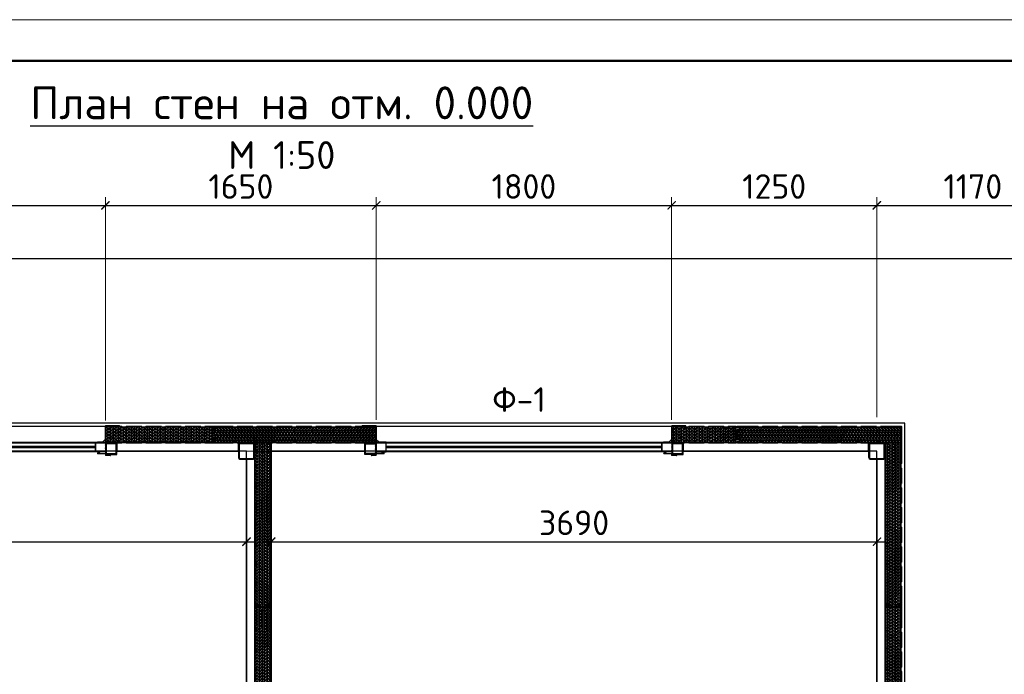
# Model space of a CAD drawing. Header units: millimetres. Extents: x 2842173 to 10151342, y -218675 to 375325.
# Tile 91 of 105: x 2941001 to 2952999, y 231150 to 239125. Entities that reach past the tile are written whole.
import ezdxf
from ezdxf.enums import TextEntityAlignment as Align

# ---------------------------------------------------------------- set-up
doc = ezdxf.new("R2010")
doc.units = ezdxf.units.MM
doc.linetypes.add('DASHDOTX2', pattern=[50.8, 25.4, -12.7, 0, -12.7])
doc.layers.get('Defpoints').update_dxf_attribs({"color": 255})
doc.layers.add('.', color=7, linetype='Continuous', lineweight=15)
doc.layers.add('A_Windows', color=160, linetype='Continuous')
doc.layers.add('Линии_Ном._пера__8', color=7, linetype='Continuous', lineweight=15, true_color=0xa80f02)
doc.styles.add('geniso', font='geniso.shx', dxfattribs={"height": 250})
doc.styles.add('ISOCPEUR', font='isocpeur.ttf')
doc.styles.add('ГОСТ300', font='isocpeur.ttf')
doc.styles.add('Оси', font='isocpeui.ttf')
doc.dimstyles.new('ГОСТ 50', dxfattribs={"dimtxt": 300, "dimasz": 100, "dimexe": 100, "dimexo": 80, "dimgap": 80, "dimtad": 1, "dimdec": 0, "dimlfac": 0.5, "dimtxsty": 'ГОСТ300', "dimblk": 'ARCHTICK', "dimcen": 50, "dimdle": 100, "dimadec": 0, "dimazin": 0, "dimtfac": 1, "dimtdec": 0, "dimtmove": 0, "dimatfit": 3, "dimldrblk": 'ARCHTICK', "dimfxl": 1, "dimlwe": 9, "dimarcsym": 0})

# ---------------------------------------------------------------- blocks, each defined once
blk = doc.blocks.new('*U647')
at = {"lineweight": 9}
blk.add_line((-20, 415), (574, 415), dxfattribs=at)
at = {"lineweight": 50}
blk.add_line((0, 410), (569, 410), dxfattribs=at)
blk = doc.blocks.new('*U135')
at = {"color": 7, "lineweight": 30}
for points in [[(0, 60), (60, 60), (60, 0), (0, 0)], [(1800, 60), (1740, 60), (1740, 0), (1800, 0)]]:
    blk.add_lwpolyline(points, close=True, dxfattribs=at)
blk.add_lwpolyline([(60, 60), (1740, 60), (1740, 0), (60, 0)], close=True)
at = {"lineweight": 30}
blk.add_lwpolyline([(60, 35), (1740, 35), (1740, 25), (60, 25)], close=True, dxfattribs=at)
blk = doc.blocks.new('1000X')
at = {"ltscale": 6}
h = blk.add_hatch(dxfattribs=at)
h.set_pattern_fill('NET3', color=5, scale=5, style=0)
h.set_pattern_definition([(0, (11262055.141, 930292.151), (0, 15.875), []), (60, (11262055.141, 930292.151), (-13.7481533, 7.9375), []), (120, (11262055.141, 930292.151), (-13.7481533, -7.9375), [])])
h.paths.add_polyline_path([(11723784.4, 363939.8), (11723780.9, 363936.2), (11723760.9, 363936.2), (11723757.3, 363939.8), (11723664.4, 363939.8), (11723660.9, 363936.2), (11723640.9, 363936.2), (11723637.3, 363939.8), (11723544.4, 363939.8), (11723540.9, 363936.2), (11723520.9, 363936.2), (11723517.3, 363939.8), (11723424.4, 363939.8), (11723420.9, 363936.2), (11723400.9, 363936.2), (11723397.3, 363939.8), (11723271.1, 363939.8), (11723271.1, 363931.8), (11723291.5, 363928.1), (11723291.5, 363920.1), (11723271.1, 363920.1), (11723271.1, 363859.4), (11723291.5, 363859.4), (11723291.5, 363851.4), (11723271.1, 363847.8), (11723271.1, 363839.8), (11723397.3, 363839.8), (11723400.9, 363843.3), (11723420.9, 363843.3), (11723424.4, 363839.8), (11723517.3, 363839.8), (11723520.9, 363843.3), (11723540.9, 363843.3), (11723544.4, 363839.8), (11723637.3, 363839.8), (11723640.9, 363843.3), (11723660.9, 363843.3), (11723664.4, 363839.8), (11723757.3, 363839.8), (11723760.9, 363843.3), (11723780.9, 363843.3), (11723784.4, 363839.8), (11723877.3, 363839.8), (11723880.9, 363843.3), (11723900.9, 363843.3), (11723904.4, 363839.8), (11723997.3, 363839.8), (11724000.9, 363843.3), (11724020.9, 363843.3), (11724024.4, 363839.8), (11724117.3, 363839.8), (11724120.9, 363843.3), (11724140.9, 363843.3), (11724144.4, 363839.8), (11724270.9, 363839.8), (11724270.9, 363847.8), (11724270.9, 363851.4), (11724270.9, 363859.4), (11724270.9, 363920.1), (11724270.9, 363928.1), (11724270.9, 363931.8), (11724270.9, 363939.8), (11724144.4, 363939.8), (11724140.9, 363936.2), (11724120.9, 363936.2), (11724117.3, 363939.8), (11724024.4, 363939.8), (11724020.9, 363936.2), (11724000.9, 363936.2), (11723997.3, 363939.8), (11723904.4, 363939.8), (11723900.9, 363936.2), (11723880.9, 363936.2), (11723877.3, 363939.8)])
at = {"color": 5, "lineweight": 35, "ltscale": 6}
blk.add_lwpolyline([(11723271.1, 363939.8), (11723397.3, 363939.8), (11723400.9, 363936.2), (11723420.9, 363936.2), (11723424.4, 363939.8), (11723517.3, 363939.8), (11723520.9, 363936.2), (11723540.9, 363936.2), (11723544.4, 363939.8), (11723637.3, 363939.8), (11723640.9, 363936.2), (11723660.9, 363936.2), (11723664.4, 363939.8), (11723757.3, 363939.8), (11723760.9, 363936.2), (11723780.9, 363936.2), (11723784.4, 363939.8), (11723877.3, 363939.8), (11723880.9, 363936.2), (11723900.9, 363936.2), (11723904.4, 363939.8), (11723997.3, 363939.8), (11724000.9, 363936.2), (11724020.9, 363936.2), (11724024.4, 363939.8), (11724117.3, 363939.8), (11724120.9, 363936.2), (11724140.9, 363936.2), (11724144.4, 363939.8), (11724270.9, 363939.8), (11724270.9, 363931.8), (11724270.9, 363928.1), (11724270.9, 363920.1), (11724270.9, 363920.1), (11724270.9, 363859.4), (11724270.9, 363859.4), (11724270.9, 363851.4), (11724270.9, 363847.8), (11724270.9, 363839.8), (11724144.4, 363839.8), (11724140.9, 363843.3), (11724120.9, 363843.3), (11724117.3, 363839.8), (11724024.4, 363839.8), (11724020.9, 363843.3), (11724000.9, 363843.3), (11723997.3, 363839.8), (11723904.4, 363839.8), (11723900.9, 363843.3), (11723880.9, 363843.3), (11723877.3, 363839.8), (11723784.4, 363839.8), (11723780.9, 363843.3), (11723760.9, 363843.3), (11723757.3, 363839.8), (11723664.4, 363839.8), (11723660.9, 363843.3), (11723640.9, 363843.3), (11723637.3, 363839.8), (11723544.4, 363839.8), (11723540.9, 363843.3), (11723520.9, 363843.3), (11723517.3, 363839.8), (11723424.4, 363839.8), (11723420.9, 363843.3), (11723400.9, 363843.3), (11723397.3, 363839.8), (11723271.1, 363839.8), (11723271.1, 363847.8), (11723291.5, 363851.4), (11723291.5, 363859.4), (11723271.1, 363859.4), (11723271.1, 363920.1), (11723291.5, 363920.1), (11723291.5, 363928.1), (11723271.1, 363931.8), (11723271.1, 363939.8)], dxfattribs=at)
blk = doc.blocks.new('100x100st')
at = {"layer": '.'}
h = blk.add_hatch(dxfattribs=at)
h.set_pattern_fill('ANSI38', color=256)
h.set_pattern_definition([(45, (2935867.633, 213515.1553), (-2.245064, 2.245064), []), (135, (2935867.633, 213515.1553), (-6.73519, 2.245064), [7.9375, -4.7625])])
h.paths.add_polyline_path([(2935954.1, 213615.2), (2935881.1, 213615.2, 0.414214), (2935867.6, 213601.7), (2935867.6, 213528.7, 0.414214), (2935881.1, 213515.2), (2935954.1, 213515.2, 0.414214), (2935967.6, 213528.7), (2935967.6, 213601.7, 0.414214)])
h.paths.add_polyline_path([(2935954.1, 213610.2, -0.414214), (2935962.6, 213601.7), (2935962.6, 213528.7, -0.414214), (2935954.1, 213520.2), (2935881.1, 213520.2, -0.414214), (2935872.6, 213528.7), (2935872.6, 213601.7, -0.414214), (2935881.1, 213610.2)], flags=16)
at = {"color": 0, "linetype": 'ByBlock', "lineweight": 30}
blk.add_lwpolyline([(2935881.1, 213515.2), (2935954.1, 213515.2, 0.414214), (2935967.6, 213528.7), (2935967.6, 213601.7, 0.414214), (2935954.1, 213615.2), (2935881.1, 213615.2, 0.414214), (2935867.6, 213601.7), (2935867.6, 213528.7, 0.414214), (2935881.1, 213515.2, 0.414214)], format="xyb", dxfattribs=at)
blk.add_lwpolyline([(2935881.1, 213520.2), (2935954.1, 213520.2, 0.414214), (2935962.6, 213528.7), (2935962.6, 213601.7, 0.414214), (2935954.1, 213610.2), (2935881.1, 213610.2, 0.414214), (2935872.6, 213601.7), (2935872.6, 213528.7, 0.414214)], format="xyb", close=True, dxfattribs=at)
blk = doc.blocks.new('w')
at = {"ltscale": 6}
h = blk.add_hatch(dxfattribs=at)
h.set_pattern_fill('NET3', color=5, scale=5, style=0)
h.set_pattern_definition([(0, (2457281.382, 811594.219), (0, 15.875), []), (60, (2457281.382, 811594.219), (-13.7481533, 7.9375), []), (120, (2457281.382, 811594.219), (-13.7481533, -7.9375), [])])
h.paths.add_polyline_path([(2941912.5, 218260.5), (2941819.6, 218260.5), (2941819.6, 218257.1), (2941816.1, 218253.6), (2941816.1, 218160.6), (2941819.6, 218157.1), (2941819.6, 218137.1), (2941816.1, 218133.6), (2941816.1, 218040.6), (2941819.6, 218037.1), (2941819.6, 218017.1), (2941816.1, 218013.6), (2941816.1, 217920.6), (2941819.6, 217917.1), (2941819.6, 217897.1), (2941816.1, 217893.6), (2941816.1, 217800.6), (2941819.6, 217797.1), (2941819.6, 217777.1), (2941816.1, 217773.6), (2941816.1, 217680.6), (2941819.6, 217677.1), (2941819.6, 217657.1), (2941816.1, 217653.6), (2941816.1, 217606.5), (2941916.1, 217606.5), (2941916.1, 217653.6), (2941912.5, 217657.1), (2941912.5, 217677.1), (2941916.1, 217680.6), (2941916.1, 217773.6), (2941912.5, 217777.1), (2941912.5, 217797.1), (2941916.1, 217800.6), (2941916.1, 217893.6), (2941912.5, 217897.1), (2941912.5, 217917.1), (2941916.1, 217920.6), (2941916.1, 218013.6), (2941912.5, 218017.1), (2941912.5, 218037.1), (2941916.1, 218040.6), (2941916.1, 218133.6), (2941912.5, 218137.1), (2941912.5, 218157.1), (2941916.1, 218160.6), (2941916.1, 218253.6), (2941912.5, 218257.1)])
at = {"color": 5, "lineweight": 35, "ltscale": 6}
blk.add_lwpolyline([(2941819.6, 218260.5), (2941819.6, 218257.1), (2941816.1, 218253.6), (2941816.1, 218160.6), (2941819.6, 218157.1), (2941819.6, 218137.1), (2941816.1, 218133.6), (2941816.1, 218040.6), (2941819.6, 218037.1), (2941819.6, 218017.1), (2941816.1, 218013.6), (2941816.1, 217920.6), (2941819.6, 217917.1), (2941819.6, 217897.1), (2941816.1, 217893.6), (2941816.1, 217800.6), (2941819.6, 217797.1), (2941819.6, 217777.1), (2941816.1, 217773.6), (2941816.1, 217680.6), (2941819.6, 217677.1), (2941819.6, 217657.1), (2941816.1, 217653.6), (2941816.1, 217606.5), (2941916.1, 217606.5), (2941916.1, 217653.6), (2941912.5, 217657.1), (2941912.5, 217677.1), (2941916.1, 217680.6), (2941916.1, 217773.6), (2941912.5, 217777.1), (2941912.5, 217797.1), (2941916.1, 217800.6), (2941916.1, 217893.6), (2941912.5, 217897.1), (2941912.5, 217917.1), (2941916.1, 217920.6), (2941916.1, 218013.6), (2941912.5, 218017.1), (2941912.5, 218037.1), (2941916.1, 218040.6), (2941916.1, 218133.6), (2941912.5, 218137.1), (2941912.5, 218157.1), (2941916.1, 218160.6), (2941916.1, 218253.6), (2941912.5, 218257.1), (2941912.5, 218260.5), (2941819.6, 218260.5)], dxfattribs=at)
blk = doc.blocks.new('asdf')
at = {"ltscale": 6}
h = blk.add_hatch(dxfattribs=at)
h.set_pattern_fill('NET3', color=5, scale=5, style=0)
h.set_pattern_definition([(0, (2457353.287, 808402.667), (0, 15.875), []), (60, (2457353.287, 808402.667), (-13.7481533, 7.9375), []), (120, (2457353.287, 808402.667), (-13.7481533, -7.9375), [])])
h.paths.add_polyline_path([(2941988, 214806.7), (2941888, 214806.7), (2941888, 214729.1), (2941891.5, 214725.6), (2941891.5, 214705.6), (2941888, 214702), (2941888, 214609.1), (2941891.5, 214605.6), (2941891.5, 214585.6), (2941888, 214582), (2941888, 214489.1), (2941891.5, 214485.6), (2941891.5, 214465.6), (2941888, 214462), (2941888, 214415), (2941988, 214415), (2941988, 214462), (2941984.5, 214465.6), (2941984.5, 214485.6), (2941988, 214489.1), (2941988, 214582), (2941984.5, 214585.6), (2941984.5, 214605.6), (2941988, 214609.1), (2941988, 214702), (2941984.5, 214705.6), (2941984.5, 214725.6), (2941988, 214729.1)])
at = {"color": 5, "lineweight": 35, "ltscale": 6}
blk.add_lwpolyline([(2941888, 214806.7), (2941888, 214729.1), (2941891.5, 214725.6), (2941891.5, 214705.6), (2941888, 214702), (2941888, 214609.1), (2941891.5, 214605.6), (2941891.5, 214585.6), (2941888, 214582), (2941888, 214489.1), (2941891.5, 214485.6), (2941891.5, 214465.6), (2941888, 214462), (2941888, 214415), (2941988, 214415), (2941988, 214462), (2941984.5, 214465.6), (2941984.5, 214485.6), (2941988, 214489.1), (2941988, 214582), (2941984.5, 214585.6), (2941984.5, 214605.6), (2941988, 214609.1), (2941988, 214702), (2941984.5, 214705.6), (2941984.5, 214725.6), (2941988, 214729.1), (2941988, 214806.7), (2941888, 214806.7)], dxfattribs=at)
blk = doc.blocks.new('S60X100')
at = {"layer": '.', "linetype": 'ByBlock', "lineweight": 25, "ltscale": 50, "transparency": 33554684}
h = blk.add_hatch(dxfattribs=at)
h.set_pattern_fill('CORK', color=0, angle=45)
h.set_pattern_definition([(45, (-4352.027, 6979.1657), (-2.24506403, 2.24506403), []), (180, (-4349.782, 6979.166), (-9e-16, -8.98026), [4.49013, -4.49013]), (180, (-4349.221, 6979.727), (-9e-16, -8.98026), [4.49013, -4.49013]), (180, (-4348.659, 6980.288), (-9e-16, -8.98026), [4.49013, -4.49013])])
h.paths.add_polyline_path([(1400103.8, -385118), (1400033.8, -385118), (1400033.8, -385188), (1400103.8, -385188)])
h.paths.add_polyline_path([(1400098.8, -385123), (1400098.8, -385183), (1400038.8, -385183), (1400038.8, -385123)], flags=16)
at = {"color": 250, "linetype": 'Continuous', "lineweight": 30, "ltscale": 15}
for points in [[(1400103.8, -385118), (1400033.8, -385118), (1400033.8, -385188), (1400103.8, -385188)], [(1400098.8, -385123), (1400038.8, -385123), (1400038.8, -385183), (1400098.8, -385183)]]:
    blk.add_lwpolyline(points, close=True, dxfattribs=at)
blk = doc.blocks.new('ret')
at = {"layer": 'Линии_Ном._пера__8', "color": 14, "linetype": 'Continuous', "lineweight": 15, "true_color": 0xa80f02}
for p, q in [((1393333.9, -384960.6), (1393333.9, -384970.4)), ((1393333.9, -384970.4), (1393381.1, -384970.4)), ((1393334.8, -384959.6), (1393334.8, -384969.5)), ((1393334.8, -384969.5), (1393381.1, -384969.5)), ((1393381.1, -384973.8), (1393368.5, -384973.8)), ((1393368.5, -384973.8), (1393368.5, -384974.8)), ((1393368.5, -384974.8), (1393381.1, -384974.8)), ((1393350.3, -385041.7), (1393334.7, -385055.7)), ((1393334.7, -385055.7), (1393350.3, -385041.7)), ((1393335.4, -385056.7), (1393351, -385042.7)), ((1393350.3, -385041.7), (1393380.9, -385041.7)), ((1393351, -385042.7), (1393380.9, -385042.7)), ((1393368.3, -385038.3), (1393368.3, -385037.4)), ((1393368.3, -385037.4), (1393380.9, -385037.4)), ((1393380.9, -385038.3), (1393368.3, -385038.3)), ((1393251.9, -385136.9), (1393264.4, -385136.9)), ((1393251.9, -385137.8), (1393264.4, -385137.8)), ((1393264.4, -385136.9), (1393264.4, -385137.8))]:
    blk.add_line(p, q, dxfattribs=at)
for points in [[(1393334.8, -384959.6), (1393314.8, -384959.6), (1393303.3, -384956.2), (1393310, -384962.2)], [(1393333.9, -384960.6), (1393314.5, -384960.6), (1393307.3, -384958.4), (1393310.7, -384961.5)], [(1393310, -384962.2), (1393310.7, -384961.5)]]:
    blk.add_lwpolyline(points, dxfattribs=at)
for points in [[(1393334.7, -385055.7), (1393334.7, -385135.2, -0.414214), (1393328.7, -385141.2), (1393251.9, -385141.2)], [(1393335.7, -385055.7), (1393335.7, -385136.2, -0.414214), (1393329.7, -385142.2), (1393251.9, -385142.2)]]:
    blk.add_lwpolyline(points, format="xyb", dxfattribs=at)
for centre, radius, start, end in [((1393381.1, -384972.1), 2.66, 270.20935, 90.1709), ((1393381.1, -384972.1), 1.69, 270.81419, 89.18581), ((1393380.9, -385040), 2.66, 269.8291, 89.79065), ((1393380.9, -385040), 1.69, 270.70772, 89.18581), ((1393251.9, -385139.5), 2.66, 90.20935, 270.1709), ((1393251.9, -385139.5), 1.69, 90.81419, 269.29228)]:
    blk.add_arc(centre, radius, start, end, dxfattribs=at)
blk = doc.blocks.new('*U152')
at = {"color": 0, "linetype": 'DASHDOTX2', "lineweight": -2, "ltscale": 50}
blk.add_line((0, 1209), (0, 17894), dxfattribs=at)
at = {"style": 'Оси'}
blk.add_attdef('OS1', text='', height=450, rotation=90, dxfattribs=at).set_placement((0, -44), align=Align.MIDDLE_CENTER)
blk = doc.blocks.new('_ArchTick')
at = {"color": 0, "linetype": 'ByBlock', "const_width": 0.15}
blk.add_lwpolyline([(-0.5, -0.5), (0.5, 0.5)], dxfattribs=at)
blk = doc.blocks.new('*D162')
at = {"color": 0, "lineweight": 9, "transparency": 16777216}
for p, q in [((2938446, 234250), (2938446, 236963)), ((2942046, 234243), (2942046, 236963))]:
    blk.add_line(p, q, dxfattribs=at)
at = {"color": 0, "lineweight": -2, "transparency": 16777216}
blk.add_line((2938346, 236863), (2942146, 236863), dxfattribs=at)
at = {"layer": 'Defpoints', "color": 0, "transparency": 16777216}
for p in [(2942046, 236863), (2938446, 234170), (2942046, 234163)]:
    blk.add_point(p, dxfattribs=at)
at = {"color": 0, "lineweight": -2, "transparency": 16777216, "xscale": 100, "yscale": 100, "zscale": 100, "rotation": 180}
blk.add_blockref('_ArchTick', (2938446, 236863), dxfattribs=at)
at = {"color": 0, "lineweight": -2, "transparency": 16777216, "xscale": 100, "yscale": 100, "zscale": 100}
blk.add_blockref('_ArchTick', (2942046, 236863), dxfattribs=at)
at = {"color": 0, "transparency": 16777216, "insert": (2940246, 237093), "char_height": 300, "attachment_point": 5, "style": 'ГОСТ300'}
blk.add_mtext('1800', dxfattribs=at)
blk = doc.blocks.new('*D163')
at = {"color": 0, "lineweight": 9, "transparency": 16777216}
for p, q in [((2942046, 234243), (2942046, 236963)), ((2945345, 234250), (2945345, 236963))]:
    blk.add_line(p, q, dxfattribs=at)
at = {"color": 0, "lineweight": -2, "transparency": 16777216}
blk.add_line((2941946, 236863), (2945445, 236863), dxfattribs=at)
at = {"layer": 'Defpoints', "color": 0, "transparency": 16777216}
for p in [(2945345, 236863), (2942046, 234163), (2945345, 234170)]:
    blk.add_point(p, dxfattribs=at)
at = {"color": 0, "lineweight": -2, "transparency": 16777216, "xscale": 100, "yscale": 100, "zscale": 100, "rotation": 180}
blk.add_blockref('_ArchTick', (2942046, 236863), dxfattribs=at)
at = {"color": 0, "lineweight": -2, "transparency": 16777216, "xscale": 100, "yscale": 100, "zscale": 100}
blk.add_blockref('_ArchTick', (2945345, 236863), dxfattribs=at)
at = {"color": 0, "transparency": 16777216, "insert": (2943696, 237093), "char_height": 300, "attachment_point": 5, "style": 'ГОСТ300'}
blk.add_mtext('1650', dxfattribs=at)
blk = doc.blocks.new('*D164')
at = {"color": 0, "lineweight": 9, "transparency": 16777216}
for p, q in [((2945345, 234250), (2945345, 236963)), ((2948945, 234250), (2948945, 236963))]:
    blk.add_line(p, q, dxfattribs=at)
at = {"color": 0, "lineweight": -2, "transparency": 16777216}
blk.add_line((2945245, 236863), (2949045, 236863), dxfattribs=at)
at = {"layer": 'Defpoints', "color": 0, "transparency": 16777216}
for p in [(2948945, 236863), (2945345, 234170), (2948945, 234170)]:
    blk.add_point(p, dxfattribs=at)
at = {"color": 0, "lineweight": -2, "transparency": 16777216, "xscale": 100, "yscale": 100, "zscale": 100, "rotation": 180}
blk.add_blockref('_ArchTick', (2945345, 236863), dxfattribs=at)
at = {"color": 0, "lineweight": -2, "transparency": 16777216, "xscale": 100, "yscale": 100, "zscale": 100}
blk.add_blockref('_ArchTick', (2948945, 236863), dxfattribs=at)
at = {"color": 0, "transparency": 16777216, "insert": (2947145, 237093), "char_height": 300, "attachment_point": 5, "style": 'ГОСТ300'}
blk.add_mtext('1800', dxfattribs=at)
blk = doc.blocks.new('*D165')
at = {"color": 0, "lineweight": 9, "transparency": 16777216}
for p, q in [((2948945, 234250), (2948945, 236963)), ((2951446, 234284), (2951446, 236963))]:
    blk.add_line(p, q, dxfattribs=at)
at = {"color": 0, "lineweight": -2, "transparency": 16777216}
blk.add_line((2948845, 236863), (2951546, 236863), dxfattribs=at)
at = {"layer": 'Defpoints', "color": 0, "transparency": 16777216}
for p in [(2951446, 236863), (2951446, 234204), (2948945, 234170)]:
    blk.add_point(p, dxfattribs=at)
at = {"color": 0, "lineweight": -2, "transparency": 16777216, "xscale": 100, "yscale": 100, "zscale": 100, "rotation": 180}
blk.add_blockref('_ArchTick', (2948945, 236863), dxfattribs=at)
at = {"color": 0, "lineweight": -2, "transparency": 16777216, "xscale": 100, "yscale": 100, "zscale": 100}
blk.add_blockref('_ArchTick', (2951446, 236863), dxfattribs=at)
at = {"color": 0, "transparency": 16777216, "insert": (2950195, 237093), "char_height": 300, "attachment_point": 5, "style": 'ГОСТ300'}
blk.add_mtext('1250', dxfattribs=at)
blk = doc.blocks.new('*D437')
at = {"color": 0, "lineweight": 9, "transparency": 16777216}
for p, q in [((2936446, 233352), (2936446, 232666)), ((2943765, 233194), (2943765, 232666))]:
    blk.add_line(p, q, dxfattribs=at)
at = {"color": 0, "lineweight": -2, "transparency": 16777216}
blk.add_line((2936346, 232766), (2943865, 232766), dxfattribs=at)
at = {"layer": 'Defpoints', "color": 0, "transparency": 16777216}
for p in [(2936446, 233432), (2943765, 233274), (2943765, 232766)]:
    blk.add_point(p, dxfattribs=at)
at = {"color": 0, "lineweight": -2, "transparency": 16777216, "xscale": 100, "yscale": 100, "zscale": 100, "rotation": 180}
blk.add_blockref('_ArchTick', (2936446, 232766), dxfattribs=at)
at = {"color": 0, "lineweight": -2, "transparency": 16777216, "xscale": 100, "yscale": 100, "zscale": 100}
blk.add_blockref('_ArchTick', (2943765, 232766), dxfattribs=at)
at = {"color": 0, "transparency": 16777216, "insert": (2940105, 232996), "char_height": 300, "attachment_point": 5, "style": 'ГОСТ300'}
blk.add_mtext('3660', dxfattribs=at)
blk = doc.blocks.new('*D438')
at = {"color": 0, "lineweight": 9, "transparency": 16777216}
for p, q in [((2944065, 233010), (2944065, 232666)), ((2951446, 232810), (2951446, 232666))]:
    blk.add_line(p, q, dxfattribs=at)
at = {"color": 0, "lineweight": -2, "transparency": 16777216}
blk.add_line((2943965, 232766), (2951546, 232766), dxfattribs=at)
at = {"layer": 'Defpoints', "color": 0, "transparency": 16777216}
for p in [(2944065, 233090), (2951446, 232890), (2951446, 232766)]:
    blk.add_point(p, dxfattribs=at)
at = {"color": 0, "lineweight": -2, "transparency": 16777216, "xscale": 100, "yscale": 100, "zscale": 100, "rotation": 180}
blk.add_blockref('_ArchTick', (2944065, 232766), dxfattribs=at)
at = {"color": 0, "lineweight": -2, "transparency": 16777216, "xscale": 100, "yscale": 100, "zscale": 100}
blk.add_blockref('_ArchTick', (2951446, 232766), dxfattribs=at)
at = {"color": 0, "transparency": 16777216, "insert": (2947756, 232996), "char_height": 300, "attachment_point": 5, "style": 'ГОСТ300'}
blk.add_mtext('3690', dxfattribs=at)
blk = doc.blocks.new('*D652')
at = {"color": 0, "lineweight": 9, "transparency": 16777216}
for p, q in [((2951445, 234290), (2951445, 236963)), ((2953786, 236290), (2953786, 236963))]:
    blk.add_line(p, q, dxfattribs=at)
at = {"color": 0, "lineweight": -2, "transparency": 16777216}
blk.add_line((2951345, 236863), (2953886, 236863), dxfattribs=at)
at = {"layer": 'Defpoints', "color": 0, "transparency": 16777216}
for p in [(2953786, 236863), (2953786, 236210), (2951445, 234210)]:
    blk.add_point(p, dxfattribs=at)
at = {"color": 0, "lineweight": -2, "transparency": 16777216, "xscale": 100, "yscale": 100, "zscale": 100, "rotation": 180}
blk.add_blockref('_ArchTick', (2951445, 236863), dxfattribs=at)
at = {"color": 0, "lineweight": -2, "transparency": 16777216, "xscale": 100, "yscale": 100, "zscale": 100}
blk.add_blockref('_ArchTick', (2953786, 236863), dxfattribs=at)
at = {"color": 0, "transparency": 16777216, "insert": (2952615, 237093), "char_height": 300, "attachment_point": 5, "style": 'ГОСТ300'}
blk.add_mtext('1170', dxfattribs=at)

msp = doc.modelspace()

# ---------------------------------------------------------------- linework, layer by layer
for p, q in [((2942059.687, 234169.615), (2938445.885, 234169.615)), ((2948959.217, 234169.645), (2945345.415, 234169.645))]:
    msp.add_line(p, q)
for points in [[(2953785.519, 220209.404), (2953785.519, 236209.618), (2934105.523, 236209.618), (2934105.523, 220209.404)], [(2951785.519, 222209.404), (2951785.519, 234209.618), (2936105.523, 234209.618), (2936105.523, 222209.404)], [(2943765.494, 222549.404), (2943765.494, 233869.618), (2936445.523, 233869.618), (2936445.523, 222549.404)], [(2951445.526, 222549.503), (2951445.526, 233869.717), (2944065.487, 233869.618), (2944065.487, 222549.404)]]:
    msp.add_lwpolyline(points, close=True)
at = {"lineweight": 30, "ltscale": 15}
for points in [[(2942045.887, 233869.615), (2938445.885, 233869.615), (2938445.885, 233969.615), (2942045.887, 233969.615)], [(2942185.887, 233869.615), (2943665.487, 233869.615), (2943665.487, 233969.615), (2942185.887, 233969.615)], [(2943865.487, 233869.615), (2945205.415, 233869.615), (2945205.415, 233969.615), (2943865.487, 233969.615)], [(2948945.417, 233869.629), (2945345.415, 233869.629), (2945345.415, 233969.629), (2948945.417, 233969.629)], [(2949085.417, 233869.615), (2951345.519, 233869.615), (2951345.519, 233969.615), (2949085.417, 233969.615)], [(2943765.429, 233769.618), (2943765.429, 228309.574), (2943865.429, 228309.574), (2943865.429, 233769.618)], [(2951445.519, 233769.618), (2951445.519, 228309.574), (2951545.519, 228309.574), (2951545.519, 233769.618)]]:
    msp.add_lwpolyline(points, close=True, dxfattribs=at)

# ---------------------------------------------------------------- block references
at = {"color": 0, "ltscale": 30, "xscale": 100, "yscale": 100, "zscale": 100}
msp.add_blockref('*U647', (2930484.712, 197624.819), dxfattribs=at)
at = {"color": 248, "lineweight": 9, "true_color": 0x641213, "rotation": 270}
msp.add_blockref('*U152', (2931315.217, 233869.654), dxfattribs=at)
at = {"color": 0, "linetype": 'ByBlock', "lineweight": 25, "yscale": 2, "zscale": 2, "rotation": 180}
for p, xscale in [((5728715.359, -536102.165), 2), ((158675.943, -536102.151), -2), ((5735614.889, -536102.151), 2)]:
    msp.add_blockref('ret', p, dxfattribs=dict(at, xscale=xscale))
at = {"xscale": 2, "yscale": 2, "zscale": 2, "rotation": 90}
for name, p in [('w', (3378566.83, -5649662.54)), ('asdf', (3378558.83, -5649806.363)), ('100x100st', (3370895.798, -5637965.648)), ('100x100st', (3378575.83, -5637965.648))]:
    msp.add_blockref(name, p, dxfattribs=at)
at = {"color": 6, "lineweight": 30, "xscale": -2, "yscale": 2, "zscale": 2}
for p, rotation in [((-20503196.298, 961849.163), 180), ((-20496796.195, 961849.149), 180), ((2216185.953, -23214572.096), 270), ((2223865.985, -23214572.096), 270), ((2216185.953, -23216571.696), 270), ((2223865.985, -23216571.696), 270)]:
    msp.add_blockref('1000X', p, dxfattribs=dict(at, rotation=rotation))
at = {"color": 0, "linetype": 'ByBlock', "lineweight": 25, "yscale": 2, "zscale": 2}
for p, xscale in [((141978.328, 1004205.56), 2), ((5745412.974, 1004205.573), -2), ((148877.858, 1004205.573), 2)]:
    msp.add_blockref('S60X100', p, dxfattribs=dict(at, xscale=xscale))
at = {"layer": 'A_Windows', "color": 5, "lineweight": 30, "xscale": 2, "yscale": 2, "zscale": 2, "rotation": 180}
for p in [(2942045.887, 233979.615), (2948945.417, 233979.629)]:
    msp.add_blockref('*U135', p, dxfattribs=at)

# ---------------------------------------------------------------- texts
at = {"insert": (2944194.256, 237809.558), "char_height": 400, "width": 11705.15662, "attachment_point": 5, "style": 'ISOCPEUR'}
msp.add_mtext('{\\LПлан стен \\C0;на отм. 0.000 \\C256;\\P\\H0.84615x;\\l\\C0;М 1:50}', dxfattribs=at)
at = {"color": 6, "insert": (2947085.317, 234496.843), "char_height": 300, "width": 816.15361, "attachment_point": 5, "style": 'geniso'}
msp.add_mtext('\\A1;{\\fISOCPEUR|b0|i0|c204|p34;Ф-\\fISOCPEUR|b0|i0|c0|p34;1}', dxfattribs=at)

# ---------------------------------------------------------------- dimensions: what is measured, and where the dimension line sits
for base, p1, p2, picture, middle in [((2942045.887, 236863.344), (2938445.885, 234169.615), (2942045.887, 234162.56), '*D162', (2940245.886, 237093.344)), ((2945345.415, 236863.344), (2942045.887, 234162.56), (2945345.415, 234169.629), '*D163', (2943695.651, 237093.344)), ((2948945.416, 236863.344), (2945345.415, 234169.629), (2948945.416, 234169.618), '*D164', (2947145.416, 237093.344)), ((2951445.526, 236863.344), (2948945.416, 234169.618), (2951445.526, 234204.314), '*D165', (2950195.471, 237093.344)), ((2943765.429, 232766.2), (2936445.523, 233432.441), (2943765.429, 233274.066), '*D437', (2940105.476, 232996.2)), ((2951445.519, 232766.2), (2944065.487, 233089.618), (2951445.519, 232890.162), '*D438', (2947755.503, 232996.2))]:
    dim = msp.add_linear_dim(base=base, p1=p1, p2=p2, dimstyle='ГОСТ 50')
    dim.commit()
    dim.dimension.update_dxf_attribs({"geometry": picture, "text_midpoint": middle})
dim = msp.add_linear_dim(base=(2953785.519, 236863.344), p1=(2951445.191, 234209.824), p2=(2953785.519, 236209.618), angle=0, dimstyle='ГОСТ 50')
dim.commit()
dim.dimension.update_dxf_attribs({"geometry": '*D652', "text_midpoint": (2952615.355, 237093.344)})

doc.saveas('drawing.dxf')
